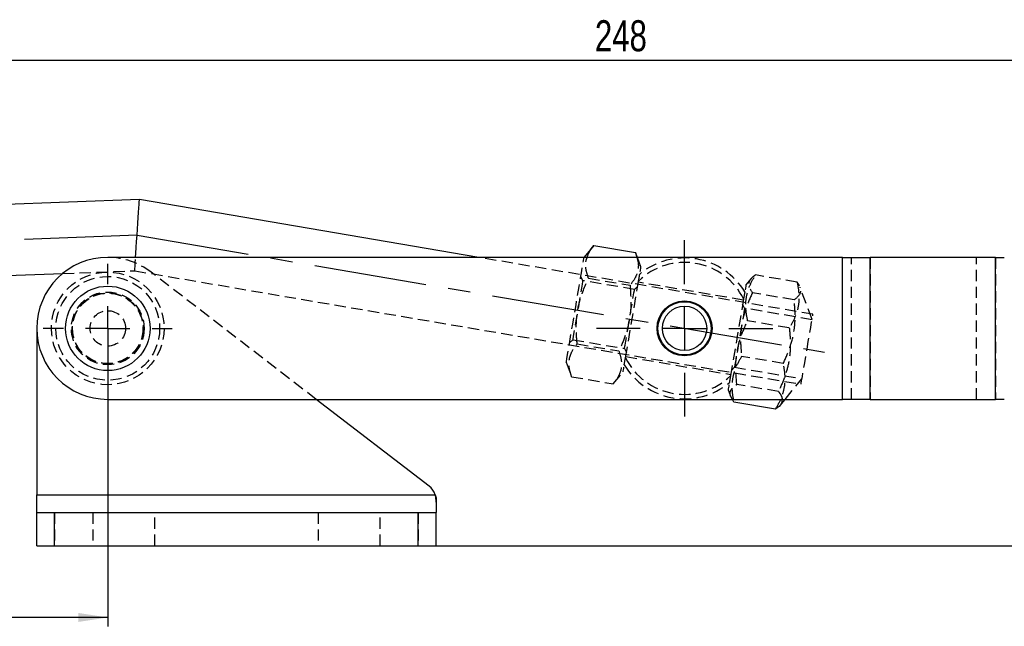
# Model space of a CAD drawing. Extents: x 29 to 384, y 27 to 280.
# Tile 3 of 18: x 111 to 222, y 211 to 280. Entities that reach past the tile are written whole.
import ezdxf

# ---------------------------------------------------------------- set-up
doc = ezdxf.new("R2010")
doc.units = 0
doc.linetypes.add('CENTERX2', pattern=[20.32, 12.7, -2.54, 2.54, -2.54])
doc.linetypes.add('HIDDEN', pattern=[1.905, 1.27, -0.635])
doc.layers.get('0').update_dxf_attribs({"linetype": 'CONTINUOUS'})
doc.styles.add('SLDTEXTSTYLE0', font='TXT', dxfattribs={"width": 0.75})
doc.dimstyles.new('SLDDIMSTYLE0', dxfattribs={"dimtxt": 3.5, "dimasz": 3.302, "dimexe": 0, "dimexo": 0.0625, "dimgap": 0.875, "dimtad": 1, "dimdec": 0, "dimrnd": 1e-09, "dimzin": 12, "dimtxsty": 'SLDTEXTSTYLE0', "dimsah": 1, "dimcen": 0.09, "dimazin": 3, "dimtfac": 1, "dimtofl": 0, "dimtmove": 0, "dimatfit": 3, "dimtolj": 1, "dimtzin": 12})
doc.dimstyles.new('SLDDIMSTYLE1', dxfattribs={"dimtxt": 3.5, "dimasz": 3.302, "dimexe": 0, "dimexo": 0.0625, "dimgap": 0.875, "dimtad": 1, "dimdec": 0, "dimrnd": 1e-09, "dimzin": 12, "dimtxsty": 'SLDTEXTSTYLE0', "dimsah": 1, "dimcen": 0.09, "dimazin": 3, "dimtfac": 1, "dimtdec": 0, "dimtofl": 0, "dimtmove": 0, "dimatfit": 3, "dimtolj": 1, "dimtzin": 12})

# ---------------------------------------------------------------- blocks, each defined once
blk = doc.blocks.new('_D')
at = {"color": 179, "linetype": 'CONTINUOUS'}
for p, q in [((281.73, 260.91), (322.99, 260.91)), ((321.99, 220.54), (321.99, 260.91)), ((156.55, 220.54), (322.99, 220.54))]:
    blk.add_line(p, q, dxfattribs=at)
for points in [[(321.99, 260.91), (321.48, 257.61), (322.5, 257.61)], [(321.99, 220.54), (322.5, 223.84), (321.48, 223.84)]]:
    blk.add_solid(points, dxfattribs=at)
at = {"color": 179, "linetype": 'CONTINUOUS', "insert": (317.48, 239.48, 0.1), "char_height": 3.5, "attachment_point": 1, "rotation": 90, "style": 'SLDTEXTSTYLE0'}
blk.add_mtext('40', dxfattribs=at)
blk = doc.blocks.new('_D_2')
at = {"color": 179, "linetype": 'CONTINUOUS'}
for p, q in [((64.01, 246.04), (64.01, 276.28)), ((64.01, 275.28), (311.59, 275.26)), ((311.59, 245.09), (311.59, 276.26))]:
    blk.add_line(p, q, dxfattribs=at)
for points in [[(64.01, 275.28), (67.31, 274.77), (67.31, 275.78)], [(311.59, 275.26), (308.29, 275.77), (308.29, 274.75)]]:
    blk.add_solid(points, dxfattribs=at)
at = {"color": 179, "linetype": 'CONTINUOUS', "insert": (175.45, 279.78, 0.1), "char_height": 3.5, "attachment_point": 1, "rotation": 359.9965, "style": 'SLDTEXTSTYLE0'}
blk.add_mtext('248', dxfattribs=at)
blk = doc.blocks.new('_D_4')
at = {"color": 179, "linetype": 'CONTINUOUS'}
for p, q in [((120.55, 244.04), (120.55, 211.45)), ((76.75, 237.54), (76.75, 211.45)), ((120.55, 212.45), (76.75, 212.45))]:
    blk.add_line(p, q, dxfattribs=at)
for points in [[(76.75, 212.45), (80.05, 211.95), (80.05, 212.96)], [(120.55, 212.45), (117.25, 212.96), (117.25, 211.95)]]:
    blk.add_solid(points, dxfattribs=at)
at = {"color": 179, "linetype": 'CONTINUOUS', "insert": (94.25, 216.97, 0.1), "char_height": 3.5, "attachment_point": 1, "style": 'SLDTEXTSTYLE0'}
blk.add_mtext('44', dxfattribs=at)
blk = doc.blocks.new('SW_CENTERMARKSYMBOL_1')
at = {"color": 0, "linetype": 'CONTINUOUS'}
for p, q in [((0, 5), (0, 7.2625)), ((0, 0), (0, 2.5)), ((-5, 0), (-7.2625, 0)), ((0, 0), (-2.5, 0)), ((0, 0), (0, -2.5)), ((0, 0), (2.5, 0)), ((5, 0), (7.2625, 0)), ((0, -5), (0, -7.2625))]:
    blk.add_line(p, q, dxfattribs=at)
blk = doc.blocks.new('SW_CENTERMARKSYMBOL_2')
at = {"color": 0, "linetype": 'CONTINUOUS'}
for p, q in [((0, 5), (0, 9.9375)), ((0, 0), (0, 2.5)), ((-5, 0), (-9.9375, 0)), ((0, 0), (-2.5, 0)), ((0, 0), (0, -2.5)), ((0, 0), (2.5, 0)), ((5, 0), (9.9375, 0)), ((0, -5), (0, -9.9375))]:
    blk.add_line(p, q, dxfattribs=at)

msp = doc.modelspace()

# ---------------------------------------------------------------- linework, layer by layer
at = {"color": 7, "linetype": 'CONTINUOUS'}
for p, q in [((124.1133, 259.5556), (76.2862, 257.7861)), ((162.383, 253.0428), (124.1133, 259.5556)), ((175.3426, 254.3933), (174.2331, 253.0549)), ((175.3426, 254.3933), (180.0366, 253.5944)), ((203.3539, 253.0428), (120.5493, 253.0428)), ((174.231, 253.0428), (174.2331, 253.0549)), ((180.2412, 253.0428), (180.0366, 253.5944)), ((180.0366, 253.5944), (180.1795, 253.0428)), ((203.3539, 237.0428), (203.3539, 253.0428)), ((203.3539, 253.0428), (206.4789, 253.0428)), ((206.4789, 237.0428), (206.4789, 253.0428)), ((220.586, 253.0428), (206.4789, 253.0428)), ((220.586, 237.0428), (220.586, 253.0428)), ((220.586, 253.0428), (221.586, 253.0428)), ((83.0013, 250.0291), (115.4788, 251.2307)), ((112.5493, 245.0428), (112.5493, 226.2908)), ((120.5493, 237.0428), (203.3539, 237.0428)), ((156.7696, 227.2479), (144.05, 237.0428)), ((191.101, 236.7202), (190.948, 237.0428)), ((195.795, 235.9214), (191.101, 236.7202)), ((196.3112, 236.3621), (196.8755, 237.0428)), ((206.4789, 237.0428), (203.3539, 237.0428)), ((206.4789, 237.0428), (220.586, 237.0428)), ((221.586, 237.0428), (220.586, 237.0428)), ((112.5493, 224.2908), (112.5493, 226.2908)), ((112.5493, 226.2908), (157.4483, 226.2908)), ((157.4483, 226.2908), (157.5493, 225.9341)), ((157.5493, 225.9341), (157.5493, 224.2908)), ((112.5493, 220.5408), (112.5493, 224.2908)), ((112.5493, 224.2908), (114.5493, 224.2908)), ((114.5493, 220.5408), (114.5493, 224.2908)), ((114.5493, 224.2908), (155.5493, 224.2908)), ((155.5493, 220.5408), (155.5493, 224.2908)), ((155.5493, 224.2908), (157.5493, 224.2908)), ((157.5493, 220.5408), (157.5493, 224.2908)), ((112.5493, 220.5408), (114.5493, 220.5408)), ((114.5493, 220.5408), (155.5493, 220.5408)), ((155.5493, 220.5408), (157.5493, 220.5408))]:
    msp.add_line(p, q, dxfattribs=at)
at = {"color": 179, "linetype": 'CENTERX2'}
for q in [(74.4355, 253.7149), (201.3225, 242.3585)]:
    msp.add_line((123.849, 255.5431), q, dxfattribs=at)
at = {"color": 7, "linetype": 'HIDDEN'}
for p, q in [((200.022, 246.6373), (162.383, 253.0428)), ((180.641, 251.9644), (180.2412, 253.0428)), ((203.3539, 237.0428), (203.3539, 253.0428)), ((204.3539, 237.0428), (204.3539, 253.0428)), ((206.4789, 253.0428), (206.4789, 237.0428)), ((218.461, 237.0428), (218.461, 253.0428)), ((220.586, 253.0428), (220.586, 237.0428)), ((115.4788, 251.2307), (123.5846, 251.5306)), ((123.5846, 251.5306), (198.6798, 238.7507)), ((144.05, 237.0428), (125.4303, 251.3812)), ((174.0796, 250.4183), (173.8624, 250.8768)), ((198.2355, 250.2617), (193.5414, 251.0605)), ((179.9137, 249.4254), (174.0796, 250.4183)), ((174.713, 250.6937), (179.407, 249.8949)), ((178.897, 241.7167), (180.3717, 250.3822)), ((180.2703, 249.7863), (179.9137, 249.4254)), ((192.1773, 248.226), (180.3474, 250.2392)), ((193.0252, 250.6198), (192.4709, 249.9512)), ((199.9216, 246.0478), (198.5768, 249.675)), ((192.3361, 249.1591), (192.2016, 248.369)), ((197.8946, 248.2586), (193.2005, 249.0574)), ((192.2016, 248.369), (190.7269, 239.7035)), ((192.3174, 247.3145), (192.1002, 247.773)), ((199.9171, 246.0212), (192.3174, 247.3145)), ((197.3561, 245.0946), (192.6621, 245.8935)), ((172.5905, 243.4031), (172.9471, 243.764)), ((172.9471, 243.764), (178.7813, 242.7711)), ((173.4538, 243.2945), (178.1478, 242.4957)), ((178.7813, 242.7711), (178.9984, 242.3126)), ((172.2199, 241.225), (172.8242, 239.5949)), ((178.7625, 240.9266), (178.897, 241.7167)), ((178.9213, 241.8597), (190.7512, 239.8464)), ((196.6743, 241.0884), (191.9803, 241.8873)), ((177.5182, 238.7961), (178.6277, 240.1345)), ((190.8283, 240.2994), (191.1849, 240.6602)), ((191.1849, 240.6602), (198.7847, 239.3669)), ((172.8242, 239.5949), (177.5182, 238.7961)), ((196.1359, 237.9245), (191.4418, 238.7233)), ((196.8755, 237.0428), (198.7801, 239.3403)), ((190.4576, 238.1212), (190.7596, 237.3069)), ((112.5493, 226.2908), (157.4483, 226.2908)), ((157.4483, 226.2908), (157.5493, 225.2653)), ((114.5493, 224.2908), (114.5493, 220.5408)), ((118.8493, 224.2908), (118.8493, 220.5408)), ((125.8493, 220.5408), (125.8493, 224.2908)), ((144.2493, 224.2908), (144.2493, 220.5408)), ((151.2493, 220.5408), (151.2493, 224.2908)), ((155.5493, 224.2908), (155.5493, 220.5408))]:
    msp.add_line(p, q, dxfattribs=at)
at = {"color": 7, "linetype": 'CONTINUOUS', "flags": 128}
msp.add_lwpolyline([(123.6842, 253.0428), (123.7168, 253.5368), (123.7585, 254.1707), (123.8031, 254.8463), (123.849, 255.5431), (123.8949, 256.2399), (123.9394, 256.9155), (123.9811, 257.5494), (124.0189, 258.1223), (124.0515, 258.6169), (124.0779, 259.018), (124.0974, 259.3136), (124.1093, 259.4947), (124.1133, 259.5556)], dxfattribs=at)
at = {"color": 7, "linetype": 'HIDDEN', "flags": 128}
for points in [[(123.5846, 251.5306), (123.5886, 251.5915), (123.6005, 251.7726), (123.62, 252.0682), (123.6464, 252.4693), (123.679, 252.9639), (123.6842, 253.0428)], [(172.2199, 241.225), (172.237, 241.3257), (172.2878, 241.6244), (172.3706, 242.1109), (172.4826, 242.7687), (172.6199, 243.5754), (172.7778, 244.5034), (172.951, 245.5212), (173.1336, 246.5942), (173.3194, 247.6857), (173.502, 248.7586), (173.6752, 249.7765), (173.8331, 250.7045), (173.9704, 251.5112), (174.0823, 252.1689), (174.1651, 252.6555), (174.216, 252.9542), (174.231, 253.0428)], [(180.5529, 251.4469), (180.573, 251.565), (180.6238, 251.8637), (180.641, 251.9644)], [(174.0796, 250.4183), (174.0631, 250.3216), (174.0147, 250.0372), (173.9372, 249.5815), (173.835, 248.9812), (173.7141, 248.271), (173.5816, 247.4922), (173.4451, 246.6901), (173.3126, 245.9113), (173.1917, 245.2011), (173.0895, 244.6007), (173.012, 244.1451), (172.9636, 243.8606), (172.9471, 243.764)], [(192.4709, 249.9512), (192.4709, 249.9511), (192.4532, 249.8471), (192.4018, 249.5452), (192.3741, 249.3823)], [(178.7813, 242.7711), (178.7977, 242.8678), (178.8461, 243.1522), (178.9237, 243.6078), (179.0258, 244.2082), (179.1467, 244.9184), (179.2792, 245.6972), (179.4157, 246.4993), (179.5483, 247.2781), (179.6691, 247.9883), (179.7713, 248.5887), (179.8489, 249.0443), (179.8973, 249.3287), (179.9137, 249.4254)], [(192.3174, 247.3145), (192.3151, 247.3016), (192.2868, 247.135), (192.2273, 246.7855), (192.1402, 246.2734), (192.0304, 245.6284), (191.9044, 244.8881), (191.7695, 244.0954), (191.6335, 243.2965), (191.5044, 242.5377), (191.3896, 241.8631), (191.2958, 241.312), (191.2285, 240.9164), (191.1915, 240.6992), (191.1849, 240.6602)], [(199.3509, 242.694), (199.5002, 243.5715), (199.642, 244.405), (199.7693, 245.1527), (199.8755, 245.777), (199.9555, 246.2468), (200.0051, 246.5385), (200.022, 246.6373)], [(198.6798, 238.7507), (198.6966, 238.8496), (198.7463, 239.1413), (198.8262, 239.611), (198.9325, 240.2354), (199.0597, 240.9831), (199.2015, 241.8166), (199.3509, 242.694)], [(178.6277, 240.1345), (178.6449, 240.2352), (178.6957, 240.5339), (178.7208, 240.6816)], [(190.5551, 238.694), (190.5245, 238.5142), (190.4742, 238.2187), (190.4576, 238.1212)]]:
    msp.add_lwpolyline(points, dxfattribs=at)
at = {"color": 7, "linetype": 'HIDDEN'}
for radius in [6.35, 5.85, 4.1, 4, 3.9688, 2]:
    msp.add_circle((120.5493, 245.0428), radius, dxfattribs=at)
at = {"color": 7, "linetype": 'CONTINUOUS'}
for centre, radius in [((120.5493, 245.0428), 4.7625), ((185.5493, 245.0428), 3.1), ((185.5493, 245.0428), 3), ((185.5493, 245.0428), 2.5)]:
    msp.add_circle(centre, radius, dxfattribs=at)
for centre, radius, start, end in [((120.5493, 245.0428), 8, 90, 270), ((155.5493, 225.6633), 2, 18.287315, 52.401235)]:
    msp.add_arc(centre, radius, start, end, dxfattribs=at)
at = {"color": 7, "linetype": 'HIDDEN'}
for centre, radius, start, end in [((120.5493, 245.0428), 8, 52.401235, 90), ((185.5493, 245.0428), 7.4375, 26.564871, 134.118779), ((185.5493, 245.0428), 7.9375, 31.23727, 129.446379), ((185.5493, 245.0428), 7.9375, 211.23727, 309.446379), ((185.5493, 245.0428), 7.4375, 206.564871, 314.118779)]:
    msp.add_arc(centre, radius, start, end, dxfattribs=at)
at = {"color": 7, "linetype": 'CONTINUOUS'}
for points, knots in [([(174.5841, 253.0428), (174.6455, 253.2322), (174.7996, 253.7077), (175.1386, 254.1357), (175.3426, 254.3933)], [0, 0, 0, 0, 0.39828693, 1, 1, 1, 1]), ([(196.524, 237.0428), (196.5236, 236.8912), (196.5224, 236.4702), (196.0789, 236.1356), (195.795, 235.9214)], [0, 0, 0, 0, 0.36009759, 1, 1, 1, 1])]:
    msp.add_open_spline(points, degree=3, knots=knots, dxfattribs=at)
at = {"color": 7, "linetype": 'HIDDEN'}
for points, knots in [([(174.713, 250.6937), (174.6065, 251.042), (174.3912, 251.7461), (174.3756, 252.5402), (174.5469, 252.9531), (174.5841, 253.0428)], [0, 0, 0, 0, 0.4337644, 0.87693454, 1, 1, 1, 1]), ([(180.1795, 253.0428), (180.2283, 252.8786), (180.3829, 252.358), (180.324, 251.557), (179.995, 250.6676), (179.6042, 250.154), (179.407, 249.8949)], [0, 0, 0, 0, 0.14494068, 0.45926948, 0.72715715, 1, 1, 1, 1]), ([(180.3717, 250.3822), (180.3867, 250.4704), (180.4321, 250.7369), (180.4765, 250.9978), (180.5062, 251.1723)], [0, 0, 0, 0, 0.33087232, 1, 1, 1, 1]), ([(192.6621, 245.8935), (192.5731, 246.3701), (192.3932, 247.3336), (192.4995, 248.6977), (192.8975, 249.9513), (193.3255, 250.6885), (193.5414, 251.0605)], [0, 0, 0, 0, 0.26460225, 0.53494216, 0.76534019, 1, 1, 1, 1]), ([(193.5414, 251.0605), (193.4613, 251.0047), (193.1853, 250.8127), (192.8497, 250.4469), (192.7048, 249.8422), (193.0149, 249.3513), (193.2005, 249.0574)], [0, 0, 0, 0, 0.10333374, 0.35581378, 0.61435424, 1, 1, 1, 1]), ([(173.4538, 243.2945), (173.4275, 243.5554), (173.3371, 244.4537), (173.3299, 246.017), (173.6735, 248.2832), (174.3237, 249.791), (174.713, 250.6937)], [0, 0, 0, 0, 0.103333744, 0.355813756, 0.614354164, 1, 1, 1, 1]), ([(179.407, 249.8949), (179.4758, 248.9142), (179.5896, 247.2926), (179.1699, 245.04), (178.6483, 243.5658), (178.2589, 242.7332), (178.1478, 242.4957)], [0, 0, 0, 0, 0.38564382, 0.6377491, 0.89666665, 1, 1, 1, 1]), ([(198.2355, 250.2617), (198.3244, 249.7851), (198.5043, 248.8216), (198.398, 247.4574), (198, 246.2038), (197.5721, 245.4666), (197.3561, 245.0946)], [0, 0, 0, 0, 0.26460219, 0.53494216, 0.76534012, 1, 1, 1, 1]), ([(197.8946, 248.2586), (198.167, 248.4745), (198.6175, 248.8316), (198.6862, 249.4491), (198.4931, 249.9051), (198.2926, 250.1825), (198.2355, 250.2617)], [0, 0, 0, 0, 0.38564385, 0.63774914, 0.89666686, 1, 1, 1, 1]), ([(193.2005, 249.0574), (192.9293, 248.4632), (192.381, 247.262), (191.9415, 245.4187), (191.8177, 243.6062), (191.9258, 242.4638), (191.9803, 241.8873)], [0, 0, 0, 0, 0.26460235, 0.534942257, 0.76534026, 1, 1, 1, 1]), ([(196.6743, 241.0884), (196.9455, 241.6826), (197.4938, 242.8839), (197.9333, 244.7271), (198.0571, 246.5396), (197.9491, 247.6821), (197.8946, 248.2586)], [0, 0, 0, 0, 0.26460219, 0.53494231, 0.76534029, 1, 1, 1, 1]), ([(191.4418, 238.7233), (191.3824, 239.3738), (191.2624, 240.6888), (191.4573, 242.5736), (191.94, 244.3251), (192.4199, 245.3675), (192.6621, 245.8935)], [0, 0, 0, 0, 0.26460227, 0.53494221, 0.7653403, 1, 1, 1, 1]), ([(197.3561, 245.0946), (197.4155, 244.4442), (197.5356, 243.1292), (197.3406, 241.2443), (196.8579, 239.4929), (196.378, 238.4505), (196.1359, 237.9245)], [0, 0, 0, 0, 0.26460224, 0.53494217, 0.76534021, 1, 1, 1, 1]), ([(172.8242, 239.5949), (172.7135, 239.9442), (172.4898, 240.6502), (172.5312, 241.6328), (172.8671, 242.5217), (173.257, 243.0354), (173.4538, 243.2945)], [0, 0, 0, 0, 0.26460231, 0.53494221, 0.76534027, 1, 1, 1, 1]), ([(178.1478, 242.4957), (178.2585, 242.1465), (178.4822, 241.4404), (178.4408, 240.4578), (178.1049, 239.5689), (177.715, 239.0553), (177.5182, 238.7961)], [0, 0, 0, 0, 0.26460233, 0.53494223, 0.76534028, 1, 1, 1, 1]), ([(191.9803, 241.8873), (191.7387, 241.467), (191.2502, 240.6172), (190.8993, 239.2947), (190.8602, 237.98), (191.0202, 237.1427), (191.101, 236.7202)], [0, 0, 0, 0, 0.26460229, 0.53494223, 0.76534027, 1, 1, 1, 1]), ([(195.795, 235.9214), (196.0366, 236.3417), (196.5251, 237.1915), (196.876, 238.514), (196.9151, 239.8287), (196.7551, 240.666), (196.6743, 241.0884)], [0, 0, 0, 0, 0.2646022, 0.53494217, 0.76534022, 1, 1, 1, 1]), ([(190.7269, 239.7035), (190.7119, 239.6153), (190.6665, 239.3487), (190.6221, 239.0879), (190.5924, 238.9133)], [0, 0, 0, 0, 0.33087235, 1, 1, 1, 1]), ([(190.948, 237.0428), (190.8374, 237.2259), (190.6111, 237.6003), (190.7533, 238.1048), (191.0802, 238.4721), (191.3616, 238.6676), (191.4418, 238.7233)], [0, 0, 0, 0, 0.28194544, 0.57660408, 0.87922495, 1, 1, 1, 1]), ([(196.1359, 237.9245), (196.1916, 237.8456), (196.3834, 237.5739), (196.5632, 237.2701), (196.5288, 237.0709), (196.524, 237.0428)], [0, 0, 0, 0, 0.26006569, 0.89549706, 1, 1, 1, 1])]:
    msp.add_open_spline(points, degree=3, knots=knots, dxfattribs=at)

# ---------------------------------------------------------------- block references
at = {"color": 179, "linetype": 'CONTINUOUS'}
for name, p in [('SW_CENTERMARKSYMBOL_2', (185.5493, 245.0428)), ('SW_CENTERMARKSYMBOL_1', (120.5493, 245.0428))]:
    msp.add_blockref(name, p, dxfattribs=at)

# ---------------------------------------------------------------- dimensions: what is measured, and where the dimension line sits
for base, p1, p2, angle, dimstyle, picture, middle in [((311.5908, 275.2605), (64.0077, 245.0448), (311.5889, 244.0885), 359.996514, 'SLDDIMSTYLE1', '_D_2', (180.75, 275.2684)), ((321.9882, 260.9142), (155.5493, 220.5408), (280.7324, 260.9142), 90, 'SLDDIMSTYLE0', '_D', (321.9882, 243.4872))]:
    dim = msp.add_linear_dim(base=base, p1=p1, p2=p2, angle=angle, dimstyle=dimstyle, dxfattribs=at)
    dim.commit()
    dim.dimension.update_dxf_attribs({"geometry": picture, "text_midpoint": middle, "dimtype": 160})
dim = msp.add_linear_dim(base=(76.7453, 212.4544), p1=(120.5493, 245.0428), p2=(76.7453, 238.5428), dimstyle='SLDDIMSTYLE0', dxfattribs=at)
dim.commit()
dim.dimension.update_dxf_attribs({"geometry": '_D_4', "text_midpoint": (98.253, 212.4544), "dimtype": 160})

doc.saveas('drawing.dxf')
